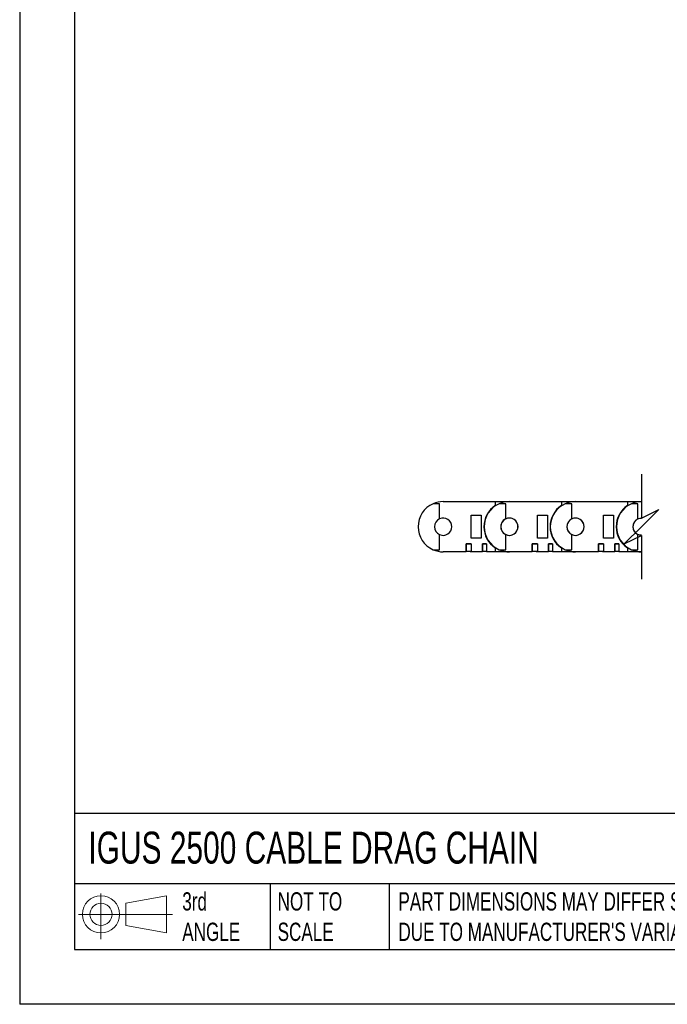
# Model space of a CAD drawing. Header units: inches. Extents: x 0 to 66, y 0 to 51.
# Tile 1 of 11: x 0 to 17.7, y 0 to 27. Entities that reach past the tile are written whole.
import ezdxf

# ---------------------------------------------------------------- set-up
doc = ezdxf.new("R2010")
doc.units = ezdxf.units.IN
doc.header["$LTSCALE"] = 6
doc.header["$MEASUREMENT"] = 0
doc.layers.add('DIMENSIONS', color=140, linetype='Continuous', lineweight=25)
doc.layers.add('TEXT', color=140, linetype='Continuous', lineweight=25)
doc.styles.add('SLDTEXTSTYLE0', font='TXT', dxfattribs={"width": 0.7})

# ---------------------------------------------------------------- blocks, each defined once
blk = doc.blocks.new('Block11')
at = {"color": 7, "linetype": 'Continuous', "lineweight": 18}
for p, q in [((0.611, 1.254), (0.611, 0)), ((1.294, 0.984), (2.404, 1.189)), ((2.404, 1.189), (2.404, 0.173)), ((1.294, 0.377), (1.294, 0.984)), ((0, 0.681), (2.569, 0.681)), ((1.294, 0.377), (2.404, 0.173))]:
    blk.add_line(p, q, dxfattribs=at)
for radius in [0.508, 0.304]:
    blk.add_circle((0.611, 0.681), radius, dxfattribs=at)
blk = doc.blocks.new('Block12')
at = {"color": 7, "linetype": 'Continuous'}
blk.add_blockref('Block11', (0, 0), dxfattribs=at)

msp = doc.modelspace()

# ---------------------------------------------------------------- linework, layer by layer
at = {"color": 7, "linetype": 'Continuous'}
for p in [(0.001, 51.001), (66.001, 0.001)]:
    msp.add_line(p, (0.001, 0.001), dxfattribs=at)
for p, q in [((11.6, 13.772), (13.025, 13.772)), ((13.025, 13.772), (13.025, 13.663)), ((13.025, 13.772), (13.411, 13.772)), ((13.411, 13.772), (14.836, 13.772)), ((14.836, 13.772), (14.836, 13.663)), ((14.836, 13.772), (15.222, 13.772)), ((15.222, 13.772), (16.647, 13.772)), ((16.647, 13.772), (16.647, 13.663)), ((16.647, 13.772), (17.028, 13.772)), ((11.501, 13.713), (11.321, 13.713)), ((11.501, 13.298), (11.501, 13.713)), ((13.312, 13.713), (13.132, 13.713)), ((13.312, 13.298), (13.312, 13.713)), ((15.123, 13.713), (14.943, 13.713)), ((15.123, 13.298), (15.123, 13.713)), ((16.934, 13.713), (16.754, 13.713)), ((16.934, 13.298), (16.934, 13.713)), ((12.367, 12.768), (12.367, 13.398)), ((12.367, 13.398), (12.643, 13.398)), ((12.643, 13.398), (12.643, 12.768)), ((14.178, 12.768), (14.178, 13.398)), ((14.178, 13.398), (14.454, 13.398)), ((14.454, 13.398), (14.454, 12.768)), ((15.99, 12.768), (15.99, 13.398)), ((15.99, 13.398), (16.265, 13.398)), ((16.265, 13.398), (16.265, 12.768)), ((11.501, 12.453), (11.501, 12.868)), ((12.643, 12.768), (12.367, 12.768)), ((13.312, 12.453), (13.312, 12.868)), ((14.454, 12.768), (14.178, 12.768)), ((15.123, 12.453), (15.123, 12.868)), ((16.265, 12.768), (15.99, 12.768)), ((16.934, 12.453), (16.934, 12.868)), ((11.321, 12.453), (11.501, 12.453)), ((12.226, 12.61), (12.367, 12.61)), ((12.226, 12.394), (12.226, 12.61)), ((12.226, 12.61), (12.226, 12.413)), ((12.367, 12.61), (12.226, 12.61)), ((12.226, 12.61), (12.226, 12.61)), ((12.226, 12.413), (12.367, 12.413)), ((12.226, 12.413), (12.226, 12.413)), ((12.336, 12.61), (12.336, 12.61)), ((12.336, 12.413), (12.336, 12.394)), ((12.367, 12.61), (12.367, 12.394)), ((12.367, 12.61), (12.367, 12.413)), ((12.367, 12.61), (12.367, 12.61)), ((12.367, 12.413), (12.367, 12.413)), ((12.675, 12.61), (12.785, 12.61)), ((12.675, 12.394), (12.675, 12.61)), ((12.675, 12.61), (12.675, 12.413)), ((12.785, 12.61), (12.675, 12.61)), ((12.675, 12.61), (12.675, 12.61)), ((12.675, 12.413), (12.785, 12.413)), ((12.675, 12.413), (12.675, 12.413)), ((12.785, 12.61), (12.785, 12.394)), ((12.785, 12.61), (12.785, 12.413)), ((12.785, 12.61), (12.785, 12.61)), ((12.785, 12.413), (12.785, 12.413)), ((13.025, 12.502), (13.025, 12.394)), ((13.132, 12.453), (13.312, 12.453)), ((14.037, 12.61), (14.178, 12.61)), ((14.037, 12.394), (14.037, 12.61)), ((14.037, 12.61), (14.037, 12.413)), ((14.178, 12.61), (14.037, 12.61)), ((14.037, 12.61), (14.037, 12.61)), ((14.037, 12.413), (14.178, 12.413)), ((14.037, 12.413), (14.037, 12.413)), ((14.147, 12.61), (14.147, 12.61)), ((14.147, 12.413), (14.147, 12.394)), ((14.178, 12.61), (14.178, 12.394)), ((14.178, 12.61), (14.178, 12.413)), ((14.178, 12.61), (14.178, 12.61)), ((14.178, 12.413), (14.178, 12.413)), ((14.486, 12.61), (14.596, 12.61)), ((14.486, 12.394), (14.486, 12.61)), ((14.486, 12.61), (14.486, 12.413)), ((14.596, 12.61), (14.486, 12.61)), ((14.486, 12.61), (14.486, 12.61)), ((14.486, 12.413), (14.596, 12.413)), ((14.486, 12.413), (14.486, 12.413)), ((14.596, 12.61), (14.596, 12.394)), ((14.596, 12.61), (14.596, 12.413)), ((14.596, 12.61), (14.596, 12.61)), ((14.596, 12.413), (14.596, 12.413)), ((14.836, 12.502), (14.836, 12.394)), ((14.943, 12.453), (15.123, 12.453)), ((15.848, 12.61), (15.99, 12.61)), ((15.848, 12.394), (15.848, 12.61)), ((15.848, 12.61), (15.848, 12.413)), ((15.989, 12.61), (15.848, 12.61)), ((15.848, 12.61), (15.848, 12.61)), ((15.848, 12.413), (15.989, 12.413)), ((15.848, 12.413), (15.848, 12.413)), ((15.958, 12.61), (15.958, 12.61)), ((15.958, 12.413), (15.958, 12.394)), ((15.989, 12.61), (15.989, 12.413)), ((15.99, 12.61), (15.989, 12.61)), ((15.989, 12.413), (15.99, 12.413)), ((15.99, 12.61), (15.99, 12.394)), ((16.297, 12.61), (16.407, 12.61)), ((16.297, 12.394), (16.297, 12.61)), ((16.297, 12.61), (16.297, 12.413)), ((16.407, 12.61), (16.297, 12.61)), ((16.297, 12.61), (16.297, 12.61)), ((16.297, 12.413), (16.407, 12.413)), ((16.297, 12.413), (16.297, 12.413)), ((16.407, 12.61), (16.407, 12.394)), ((16.407, 12.61), (16.407, 12.413)), ((16.407, 12.61), (16.407, 12.61)), ((16.407, 12.413), (16.407, 12.413)), ((16.647, 12.502), (16.647, 12.394)), ((16.754, 12.453), (16.934, 12.453)), ((12.226, 12.394), (11.6, 12.394)), ((12.367, 12.394), (12.336, 12.394)), ((12.675, 12.394), (12.367, 12.394)), ((13.025, 12.394), (12.785, 12.394)), ((13.411, 12.394), (13.025, 12.394)), ((14.037, 12.394), (13.411, 12.394)), ((14.178, 12.394), (14.147, 12.394)), ((14.486, 12.394), (14.178, 12.394)), ((14.836, 12.394), (14.596, 12.394)), ((15.222, 12.394), (14.836, 12.394)), ((15.848, 12.394), (15.222, 12.394)), ((15.99, 12.394), (15.958, 12.394)), ((16.297, 12.394), (15.99, 12.394)), ((16.647, 12.394), (16.407, 12.394)), ((17.028, 12.394), (16.647, 12.394))]:
    msp.add_line(p, q)
at = {"flags": 128}
for points in [[(16.934, 13.298), (16.991, 13.316), (17.028, 13.318)], [(17.028, 12.848), (16.991, 12.85), (16.934, 12.868)]]:
    msp.add_lwpolyline(points, dxfattribs=at)
for centre, radius, start, end in [((11.6, 13.083), 0.689, 90, 113.8955), ((13.411, 13.083), 0.689, 90.0001, 113.8953), ((15.222, 13.083), 0.689, 90.0002, 113.8953), ((17.032, 13.085), 0.686, 90.3295, 113.918), ((11.6, 13.083), 0.689, 113.8955, 180), ((13.411, 13.083), 0.697, 123.6193, 180.0001), ((13.411, 13.083), 0.689, 113.8957, 179.9999), ((15.222, 13.083), 0.697, 123.6193, 180.0001), ((15.222, 13.083), 0.689, 113.8957, 179.9999), ((17.033, 13.083), 0.697, 123.6193, 180.0001), ((17.033, 13.083), 0.689, 113.8956, 179.9999), ((11.6, 13.083), 0.237, 114.5803, 179.9999), ((11.6, 13.083), 0.237, 0.0001, 114.5805), ((13.411, 13.083), 0.237, 114.5808, 179.9998), ((13.411, 13.083), 0.236, 360, 180), ((13.411, 13.083), 0.237, 0.0002, 114.5806), ((15.222, 13.083), 0.237, 114.5808, 179.9998), ((15.222, 13.083), 0.236, 360, 180), ((15.222, 13.083), 0.237, 0.0002, 114.5806), ((17.033, 13.083), 0.237, 114.5808, 179.9998), ((17.032, 13.083), 0.235, 90.909, 180.1026), ((11.6, 13.083), 0.689, 180, 246.1046), ((11.6, 13.083), 0.237, 180.0003, 245.4195), ((11.6, 13.083), 0.237, 245.4196, 359.9999), ((13.411, 13.083), 0.697, 180, 236.3807), ((13.411, 13.083), 0.689, 180, 246.1044), ((13.411, 13.083), 0.237, 180.0004, 245.4189), ((13.411, 13.083), 0.236, 180, 0), ((13.411, 13.083), 0.237, 245.4195, 359.9998), ((15.222, 13.083), 0.697, 180, 236.3807), ((15.222, 13.083), 0.689, 180, 246.1044), ((15.222, 13.083), 0.237, 180.0004, 245.4189), ((15.222, 13.083), 0.236, 180, 0), ((15.222, 13.083), 0.237, 245.4195, 359.9998), ((17.033, 13.083), 0.697, 180, 236.3807), ((17.033, 13.083), 0.689, 180, 246.1045), ((17.033, 13.083), 0.237, 180.0004, 245.4189), ((17.032, 13.082), 0.235, 179.8974, 269.0911), ((11.6, 13.083), 0.689, 246.1043, 270.0003), ((13.411, 13.083), 0.689, 246.1045, 270.0002), ((15.222, 13.083), 0.689, 246.1045, 270.0001), ((17.032, 13.08), 0.686, 246.0818, 269.6708)]:
    msp.add_arc(centre, radius, start, end)
at = {"layer": 'DIMENSIONS', "color": 140}
for p, q in [((17.028, 14.522), (17.028, 13.319)), ((17.028, 13.319), (17.501, 13.555)), ((17.501, 13.555), (17.028, 13.083)), ((17.028, 13.083), (16.556, 12.61)), ((16.556, 12.61), (17.028, 12.847)), ((17.028, 12.847), (17.028, 11.644))]:
    msp.add_line(p, q, dxfattribs=at)
at = {"layer": 'TEXT'}
for p, q in [((1.5, 49.5), (1.5, 1.5)), ((64.5, 5.227), (1.5, 5.227)), ((64.5, 3.3), (1.5, 3.3)), ((6.861, 3.3), (6.861, 1.5)), ((10.119, 3.3), (10.119, 1.5)), ((1.5, 1.5), (64.5, 1.5))]:
    msp.add_line(p, q, dxfattribs=at)

# ---------------------------------------------------------------- block references
msp.add_blockref('Block12', (1.615, 1.784), dxfattribs=at)

# ---------------------------------------------------------------- texts
at = {"layer": 'TEXT', "attachment_point": 1, "style": 'SLDTEXTSTYLE0'}
for s, insert, char_height in [('IGUS 2500 CABLE DRAG CHAIN', (1.882, 4.73), 0.875), ('3rd^JANGLE', (4.453, 3.07), 0.5), ('NOT TO^JSCALE', (7.065, 3.07), 0.5), ("PART DIMENSIONS MAY DIFFER SLIGHTLY ^JDUE TO MANUFACTURER'S VARIANCES", (10.373, 3.07), 0.5)]:
    msp.add_mtext(s, dxfattribs=dict(at, insert=insert, char_height=char_height))

doc.saveas('drawing.dxf')
